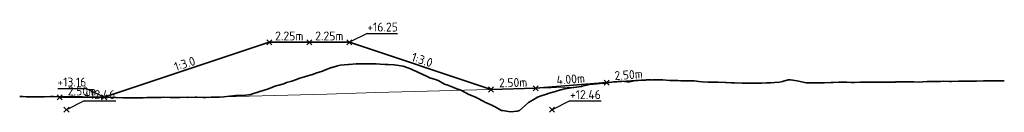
# Model space of a CAD drawing. Header units: metres. Extents: x 202146 to 211382, y 396791 to 397727.
# Tile 19 of 19: x 211326.51 to 211381.81, y 397160.6 to 397165.81. Entities that reach past the tile are written whole.
import ezdxf

# ---------------------------------------------------------------- set-up
doc = ezdxf.new("R2010")
doc.units = ezdxf.units.M
for name, color, linetype, lineweight in [('B-WA-GW-MAAIVELD-G', 8, 'Continuous', 18), ('N-WA-GW-AFWERKEN_INZAAIEN-G', 60, 'Continuous', 35), ('N-WA-GW-GROND-G', 22, 'Continuous', 35), ('N-WA-GW-MAAIVELD-G', 90, 'Continuous', 35), ('N-WA-GW-WATERBODEM-G', 122, 'Continuous', 35), ('X-XX-AL-DETAIL_1-S', 253, 'Continuous', 18), ('X-XX-AL-T25', 7, 'Continuous', 25)]:
    doc.layers.add(name, color=color, linetype=linetype, lineweight=lineweight)
doc.layers.add('C3D-SECTION', color=7, linetype='Continuous')
doc.styles.add('NLCS-ISO', font='NLCS-ISO.ttf')

# ---------------------------------------------------------------- blocks, each defined once
blk = doc.blocks.new('*U134')
at = {"layer": 'N-WA-GW-MAAIVELD-G', "color": 90, "linetype": 'Continuous', "lineweight": 35}
for p, q in [((211343.516, 397162.922), (211343.603, 397162.95)), ((211343.603, 397162.95), (211344.019, 397163.117)), ((211344.019, 397163.117), (211344.055, 397163.129)), ((211344.055, 397163.129), (211344.369, 397163.212)), ((211344.369, 397163.212), (211344.506, 397163.248)), ((211344.506, 397163.248), (211344.522, 397163.252)), ((211344.522, 397163.252), (211344.958, 397163.284)), ((211344.958, 397163.284), (211345.025, 397163.289)), ((211345.025, 397163.289), (211345.41, 397163.328)), ((211345.41, 397163.328), (211345.528, 397163.335)), ((211345.528, 397163.335), (211345.862, 397163.324)), ((211345.862, 397163.324), (211346.032, 397163.325)), ((211346.032, 397163.325), (211346.314, 397163.328)), ((211346.314, 397163.328), (211346.514, 397163.328)), ((211346.514, 397163.328), (211346.535, 397163.328)), ((211346.535, 397163.328), (211346.765, 397163.31)), ((211346.765, 397163.31), (211347.038, 397163.287)), ((211347.038, 397163.287), (211347.217, 397163.284)), ((211347.217, 397163.284), (211347.541, 397163.28)), ((211347.541, 397163.28), (211347.669, 397163.262)), ((211347.669, 397163.262), (211348.045, 397163.196)), ((211348.045, 397163.196), (211348.517, 397163.024)), ((211348.517, 397163.024), (211348.548, 397163.013)), ((211348.548, 397163.013), (211348.573, 397162.999)), ((211348.573, 397162.999), (211348.791, 397162.899)), ((211341.796, 397162.359), (211342.006, 397162.437)), ((211342.006, 397162.437), (211342.247, 397162.523)), ((211342.247, 397162.523), (211342.509, 397162.602)), ((211342.509, 397162.602), (211342.699, 397162.66)), ((211342.699, 397162.66), (211343.012, 397162.751)), ((211343.012, 397162.751), (211343.151, 397162.8)), ((211343.151, 397162.8), (211343.516, 397162.922)), ((211348.791, 397162.899), (211349.024, 397162.79)), ((211349.024, 397162.79), (211349.051, 397162.777)), ((211349.051, 397162.777), (211349.476, 397162.579)), ((211349.476, 397162.579), (211349.554, 397162.543)), ((211349.554, 397162.543), (211349.928, 397162.432)), ((211349.928, 397162.432), (211350.057, 397162.368)), ((211361.128, 397162.387), (211361.223, 397162.397)), ((211361.223, 397162.397), (211361.632, 397162.414)), ((211361.632, 397162.414), (211361.675, 397162.419)), ((211361.675, 397162.419), (211362.055, 397162.424)), ((211362.055, 397162.424), (211362.127, 397162.426)), ((211362.127, 397162.426), (211362.135, 397162.426)), ((211362.135, 397162.426), (211362.579, 397162.431)), ((211362.579, 397162.431), (211362.638, 397162.428)), ((211362.638, 397162.428), (211363.03, 397162.392)), ((211363.03, 397162.392), (211363.141, 397162.393)), ((211363.141, 397162.393), (211363.482, 397162.392)), ((211363.482, 397162.392), (211363.645, 397162.381)), ((211369.356, 397162.329), (211369.683, 397162.434)), ((211369.683, 397162.434), (211369.808, 397162.42)), ((211369.808, 397162.42), (211370.187, 397162.371)), ((211339.993, 397161.77), (211340.44, 397161.903)), ((211340.44, 397161.903), (211340.496, 397161.924)), ((211340.496, 397161.924), (211340.892, 397162.084)), ((211340.892, 397162.084), (211340.999, 397162.112)), ((211340.999, 397162.112), (211341.344, 397162.211)), ((211341.344, 397162.211), (211341.503, 397162.272)), ((211341.503, 397162.272), (211341.796, 397162.359)), ((211350.057, 397162.368), (211350.38, 397162.189)), ((211350.38, 397162.189), (211350.561, 397162.129)), ((211350.561, 397162.129), (211350.832, 397162.016)), ((211350.832, 397162.016), (211351.064, 397161.93)), ((211351.064, 397161.93), (211351.283, 397161.849)), ((211351.283, 397161.849), (211351.567, 397161.696)), ((211356.705, 397161.808), (211357.103, 397161.924)), ((211357.103, 397161.924), (211357.157, 397161.932)), ((211357.157, 397161.932), (211357.606, 397161.998)), ((211357.606, 397161.998), (211357.609, 397161.998)), ((211357.609, 397161.998), (211357.634, 397162.001)), ((211357.634, 397162.001), (211358.061, 397162.059)), ((211358.061, 397162.059), (211358.109, 397162.069)), ((211358.109, 397162.069), (211358.512, 397162.173)), ((211358.512, 397162.173), (211358.612, 397162.193)), ((211358.612, 397162.193), (211358.738, 397162.193)), ((211358.738, 397162.193), (211359.116, 397162.225)), ((211359.116, 397162.225), (211359.416, 397162.241)), ((211359.416, 397162.241), (211359.619, 397162.282)), ((211359.619, 397162.282), (211359.868, 397162.316)), ((211359.868, 397162.316), (211360.122, 397162.342)), ((211360.122, 397162.342), (211360.32, 397162.348)), ((211360.32, 397162.348), (211360.625, 397162.316)), ((211360.625, 397162.316), (211360.771, 397162.317)), ((211360.771, 397162.317), (211361.128, 397162.387)), ((211363.645, 397162.381), (211363.934, 397162.366)), ((211363.934, 397162.366), (211364.148, 397162.37)), ((211364.148, 397162.37), (211364.386, 397162.367)), ((211364.386, 397162.367), (211364.651, 397162.332)), ((211364.651, 397162.332), (211364.838, 397162.312)), ((211364.838, 397162.312), (211365.154, 397162.303)), ((211365.154, 397162.303), (211365.289, 397162.302)), ((211365.289, 397162.302), (211365.658, 397162.301)), ((211365.658, 397162.301), (211365.741, 397162.296)), ((211365.741, 397162.296), (211366.161, 397162.274)), ((211366.161, 397162.274), (211366.193, 397162.274)), ((211366.193, 397162.274), (211366.477, 397162.264)), ((211366.477, 397162.264), (211366.645, 397162.258)), ((211366.645, 397162.258), (211366.664, 397162.257)), ((211366.664, 397162.257), (211367.097, 397162.245)), ((211367.097, 397162.245), (211367.167, 397162.249)), ((211367.167, 397162.249), (211367.548, 397162.241)), ((211367.548, 397162.241), (211367.67, 397162.235)), ((211367.67, 397162.235), (211368, 397162.242)), ((211368, 397162.242), (211368.174, 397162.243)), ((211368.174, 397162.243), (211368.452, 397162.259)), ((211368.452, 397162.259), (211368.677, 397162.261)), ((211368.677, 397162.261), (211368.904, 397162.281)), ((211368.904, 397162.281), (211369.18, 397162.293)), ((211369.18, 397162.293), (211369.356, 397162.329)), ((211370.187, 397162.371), (211370.259, 397162.36)), ((211370.259, 397162.36), (211370.69, 397162.264)), ((211370.69, 397162.264), (211370.711, 397162.264)), ((211370.711, 397162.264), (211370.898, 397162.264)), ((211370.898, 397162.264), (211371.163, 397162.266)), ((211371.163, 397162.266), (211371.193, 397162.266)), ((211371.193, 397162.266), (211371.615, 397162.267)), ((211371.615, 397162.267), (211371.696, 397162.269)), ((211371.696, 397162.269), (211372.067, 397162.279)), ((211372.067, 397162.279), (211372.2, 397162.28)), ((211372.2, 397162.28), (211372.518, 397162.29)), ((211372.518, 397162.29), (211372.703, 397162.296)), ((211372.703, 397162.296), (211372.97, 397162.297)), ((211372.97, 397162.297), (211373.206, 397162.275)), ((211373.206, 397162.275), (211373.422, 397162.272)), ((211373.422, 397162.272), (211373.709, 397162.293)), ((211373.709, 397162.293), (211373.874, 397162.299)), ((211373.874, 397162.299), (211374.212, 397162.292)), ((211374.212, 397162.292), (211374.638, 397162.303)), ((211374.638, 397162.303), (211374.716, 397162.301)), ((211374.716, 397162.301), (211374.777, 397162.302)), ((211374.777, 397162.302), (211375.219, 397162.306)), ((211375.219, 397162.306), (211375.229, 397162.306)), ((211375.229, 397162.306), (211375.32, 397162.306)), ((211375.32, 397162.306), (211375.681, 397162.307)), ((211375.681, 397162.307), (211375.722, 397162.309)), ((211375.722, 397162.309), (211376.133, 397162.313)), ((211376.133, 397162.313), (211376.225, 397162.314)), ((211376.225, 397162.314), (211376.585, 397162.322)), ((211376.585, 397162.322), (211376.729, 397162.315)), ((211376.729, 397162.315), (211377.036, 397162.305)), ((211377.036, 397162.305), (211377.232, 397162.314)), ((211377.232, 397162.314), (211377.488, 397162.328)), ((211377.488, 397162.328), (211377.735, 397162.335)), ((211377.735, 397162.335), (211377.94, 397162.331)), ((211377.94, 397162.331), (211378.238, 397162.336)), ((211378.238, 397162.336), (211378.392, 397162.346)), ((211378.392, 397162.346), (211378.741, 397162.34)), ((211378.741, 397162.34), (211378.844, 397162.337)), ((211378.844, 397162.337), (211379.245, 397162.355)), ((211379.245, 397162.355), (211379.295, 397162.356)), ((211379.295, 397162.356), (211379.741, 397162.362)), ((211379.741, 397162.362), (211379.747, 397162.362)), ((211379.747, 397162.362), (211379.748, 397162.362)), ((211379.748, 397162.362), (211380.199, 397162.361)), ((211380.199, 397162.361), (211380.251, 397162.361)), ((211380.251, 397162.361), (211380.651, 397162.373)), ((211380.651, 397162.373), (211380.754, 397162.375)), ((211380.754, 397162.375), (211381.103, 397162.375)), ((211381.103, 397162.375), (211381.258, 397162.376)), ((211381.258, 397162.376), (211381.554, 397162.376)), ((211381.554, 397162.376), (211381.761, 397162.374)), ((211381.761, 397162.374), (211381.814, 397162.373)), ((211326.514, 397161.487), (211326.683, 397161.484)), ((211326.683, 397161.484), (211326.886, 397161.478)), ((211326.886, 397161.478), (211326.909, 397161.478)), ((211326.909, 397161.478), (211327.338, 397161.476)), ((211327.338, 397161.476), (211327.412, 397161.479)), ((211327.412, 397161.479), (211327.506, 397161.48)), ((211327.506, 397161.48), (211327.915, 397161.479)), ((211327.915, 397161.479), (211328.241, 397161.489)), ((211328.241, 397161.489), (211328.419, 397161.484)), ((211328.419, 397161.484), (211328.693, 397161.48)), ((211328.693, 397161.48), (211328.922, 397161.484)), ((211328.922, 397161.484), (211329.145, 397161.48)), ((211329.145, 397161.48), (211329.425, 397161.485)), ((211329.425, 397161.485), (211329.597, 397161.489)), ((211329.597, 397161.489), (211329.928, 397161.479)), ((211329.928, 397161.479), (211330.049, 397161.473)), ((211330.049, 397161.473), (211330.432, 397161.454)), ((211330.432, 397161.454), (211330.5, 397161.452)), ((211330.5, 397161.452), (211330.935, 397161.464)), ((211330.935, 397161.464), (211330.952, 397161.464)), ((211330.952, 397161.464), (211331.105, 397161.462)), ((211331.105, 397161.462), (211331.404, 397161.458)), ((211331.404, 397161.458), (211331.438, 397161.457)), ((211331.438, 397161.457), (211331.856, 397161.436)), ((211331.856, 397161.436), (211331.941, 397161.432)), ((211331.941, 397161.432), (211332.308, 397161.42)), ((211332.308, 397161.42), (211332.444, 397161.419)), ((211332.444, 397161.419), (211332.759, 397161.414)), ((211332.759, 397161.414), (211332.948, 397161.416)), ((211332.948, 397161.416), (211333.211, 397161.419)), ((211333.211, 397161.419), (211333.451, 397161.421)), ((211333.451, 397161.421), (211333.663, 397161.432)), ((211333.663, 397161.432), (211333.954, 397161.439)), ((211333.954, 397161.439), (211334.115, 397161.437)), ((211334.115, 397161.437), (211334.457, 397161.443)), ((211334.457, 397161.443), (211334.567, 397161.447)), ((211334.567, 397161.447), (211334.961, 397161.444)), ((211334.961, 397161.444), (211335.018, 397161.444)), ((211335.018, 397161.444), (211335.464, 397161.431)), ((211335.464, 397161.431), (211335.47, 397161.432)), ((211335.47, 397161.432), (211335.526, 397161.433)), ((211335.526, 397161.433), (211335.922, 397161.446)), ((211335.922, 397161.446), (211335.967, 397161.445)), ((211335.967, 397161.445), (211336.374, 397161.447)), ((211336.374, 397161.447), (211336.47, 397161.447)), ((211336.47, 397161.447), (211336.826, 397161.437)), ((211336.826, 397161.437), (211336.974, 397161.443)), ((211336.974, 397161.443), (211337.277, 397161.459)), ((211337.277, 397161.459), (211337.477, 397161.457)), ((211337.477, 397161.457), (211337.729, 397161.458)), ((211337.729, 397161.458), (211337.98, 397161.471)), ((211337.98, 397161.471), (211338.295, 397161.505)), ((211338.295, 397161.505), (211338.483, 397161.536)), ((211338.483, 397161.536), (211338.633, 397161.54)), ((211338.633, 397161.54), (211338.986, 397161.546)), ((211338.986, 397161.546), (211339.085, 397161.552)), ((211339.085, 397161.552), (211339.49, 397161.61)), ((211339.49, 397161.61), (211339.536, 397161.626)), ((211339.536, 397161.626), (211339.948, 397161.756)), ((211339.948, 397161.756), (211339.988, 397161.768)), ((211339.988, 397161.768), (211339.993, 397161.77)), ((211351.567, 397161.696), (211351.735, 397161.608)), ((211351.735, 397161.608), (211352.07, 397161.471)), ((211352.07, 397161.471), (211352.187, 397161.422)), ((211352.187, 397161.422), (211352.574, 397161.213)), ((211355.09, 397161.147), (211355.35, 397161.308)), ((211355.35, 397161.308), (211355.593, 397161.449)), ((211355.593, 397161.449), (211355.802, 397161.539)), ((211355.802, 397161.539), (211356.096, 397161.629)), ((211356.096, 397161.629), (211356.253, 397161.674)), ((211356.253, 397161.674), (211356.599, 397161.782)), ((211356.599, 397161.782), (211356.705, 397161.808)), ((211352.574, 397161.213), (211352.639, 397161.179)), ((211352.639, 397161.179), (211353.077, 397160.985)), ((211353.077, 397160.985), (211353.091, 397160.977)), ((211353.091, 397160.977), (211353.212, 397160.909)), ((211353.212, 397160.909), (211353.542, 397160.726)), ((211354.587, 397160.707), (211354.898, 397160.978)), ((211354.898, 397160.978), (211355.09, 397161.147)), ((211353.542, 397160.726), (211353.58, 397160.704)), ((211353.58, 397160.704), (211353.627, 397160.698)), ((211353.627, 397160.698), (211354.083, 397160.625)), ((211354.083, 397160.625), (211354.446, 397160.67)), ((211354.446, 397160.67), (211354.587, 397160.707))]:
    blk.add_line(p, q, dxfattribs=at)
blk = doc.blocks.new('*U136')
at = {"layer": 'B-WA-GW-MAAIVELD-G', "color": 8, "linetype": 'Continuous', "lineweight": 18}
for p, q in [((211361.128, 397162.387), (211361.223, 397162.397)), ((211361.223, 397162.397), (211361.632, 397162.414)), ((211361.632, 397162.414), (211361.675, 397162.419)), ((211361.675, 397162.419), (211362.055, 397162.424)), ((211362.055, 397162.424), (211362.127, 397162.426)), ((211362.127, 397162.426), (211362.135, 397162.426)), ((211362.135, 397162.426), (211362.579, 397162.431)), ((211362.579, 397162.431), (211362.638, 397162.428)), ((211362.638, 397162.428), (211363.03, 397162.392)), ((211363.03, 397162.392), (211363.141, 397162.393)), ((211363.141, 397162.393), (211363.482, 397162.392)), ((211363.482, 397162.392), (211363.645, 397162.381)), ((211369.356, 397162.329), (211369.683, 397162.434)), ((211369.683, 397162.434), (211369.808, 397162.42)), ((211369.808, 397162.42), (211370.187, 397162.371)), ((211348.699, 397161.771), (211357.742, 397162.016)), ((211357.742, 397162.016), (211358.061, 397162.059)), ((211358.061, 397162.059), (211358.109, 397162.069)), ((211358.109, 397162.069), (211358.512, 397162.173)), ((211358.512, 397162.173), (211358.612, 397162.193)), ((211358.612, 397162.193), (211358.738, 397162.193)), ((211358.738, 397162.193), (211359.116, 397162.225)), ((211359.116, 397162.225), (211359.416, 397162.241)), ((211359.416, 397162.241), (211359.619, 397162.282)), ((211359.619, 397162.282), (211359.868, 397162.316)), ((211359.868, 397162.316), (211360.122, 397162.342)), ((211360.122, 397162.342), (211360.32, 397162.348)), ((211360.32, 397162.348), (211360.625, 397162.316)), ((211360.625, 397162.316), (211360.771, 397162.317)), ((211360.771, 397162.317), (211361.128, 397162.387)), ((211363.645, 397162.381), (211363.934, 397162.366)), ((211363.934, 397162.366), (211364.148, 397162.37)), ((211364.148, 397162.37), (211364.386, 397162.367)), ((211364.386, 397162.367), (211364.651, 397162.332)), ((211364.651, 397162.332), (211364.838, 397162.312)), ((211364.838, 397162.312), (211365.154, 397162.303)), ((211365.154, 397162.303), (211365.289, 397162.302)), ((211365.289, 397162.302), (211365.658, 397162.301)), ((211365.658, 397162.301), (211365.741, 397162.296)), ((211365.741, 397162.296), (211366.161, 397162.274)), ((211366.161, 397162.274), (211366.193, 397162.274)), ((211366.193, 397162.274), (211366.477, 397162.264)), ((211366.477, 397162.264), (211366.645, 397162.258)), ((211366.645, 397162.258), (211366.664, 397162.257)), ((211366.664, 397162.257), (211367.097, 397162.245)), ((211367.097, 397162.245), (211367.167, 397162.249)), ((211367.167, 397162.249), (211367.548, 397162.241)), ((211367.548, 397162.241), (211367.67, 397162.235)), ((211367.67, 397162.235), (211368, 397162.242)), ((211368, 397162.242), (211368.174, 397162.243)), ((211368.174, 397162.243), (211368.452, 397162.259)), ((211368.452, 397162.259), (211368.677, 397162.261)), ((211368.677, 397162.261), (211368.904, 397162.281)), ((211368.904, 397162.281), (211369.18, 397162.293)), ((211369.18, 397162.293), (211369.356, 397162.329)), ((211370.187, 397162.371), (211370.259, 397162.36)), ((211370.259, 397162.36), (211370.69, 397162.264)), ((211370.69, 397162.264), (211370.711, 397162.264)), ((211370.711, 397162.264), (211370.898, 397162.264)), ((211370.898, 397162.264), (211371.163, 397162.266)), ((211371.163, 397162.266), (211371.193, 397162.266)), ((211371.193, 397162.266), (211371.615, 397162.267)), ((211371.615, 397162.267), (211371.696, 397162.269)), ((211371.696, 397162.269), (211372.067, 397162.279)), ((211372.067, 397162.279), (211372.2, 397162.28)), ((211372.2, 397162.28), (211372.518, 397162.29)), ((211372.518, 397162.29), (211372.703, 397162.296)), ((211372.703, 397162.296), (211372.97, 397162.297)), ((211372.97, 397162.297), (211373.206, 397162.275)), ((211373.206, 397162.275), (211373.422, 397162.272)), ((211373.422, 397162.272), (211373.709, 397162.293)), ((211373.709, 397162.293), (211373.874, 397162.299)), ((211373.874, 397162.299), (211374.212, 397162.292)), ((211374.212, 397162.292), (211374.638, 397162.303)), ((211374.638, 397162.303), (211374.716, 397162.301)), ((211374.716, 397162.301), (211374.777, 397162.302)), ((211374.777, 397162.302), (211375.219, 397162.306)), ((211375.219, 397162.306), (211375.229, 397162.306)), ((211375.229, 397162.306), (211375.32, 397162.306)), ((211375.32, 397162.306), (211375.681, 397162.307)), ((211375.681, 397162.307), (211375.722, 397162.309)), ((211375.722, 397162.309), (211376.133, 397162.313)), ((211376.133, 397162.313), (211376.225, 397162.314)), ((211376.225, 397162.314), (211376.585, 397162.322)), ((211376.585, 397162.322), (211376.729, 397162.315)), ((211376.729, 397162.315), (211377.036, 397162.305)), ((211377.036, 397162.305), (211377.232, 397162.314)), ((211377.232, 397162.314), (211377.488, 397162.328)), ((211377.488, 397162.328), (211377.735, 397162.335)), ((211377.735, 397162.335), (211377.94, 397162.331)), ((211377.94, 397162.331), (211378.238, 397162.336)), ((211378.238, 397162.336), (211378.392, 397162.346)), ((211378.392, 397162.346), (211378.741, 397162.34)), ((211378.741, 397162.34), (211378.844, 397162.337)), ((211378.844, 397162.337), (211379.245, 397162.355)), ((211379.245, 397162.355), (211379.295, 397162.356)), ((211379.295, 397162.356), (211379.741, 397162.362)), ((211379.741, 397162.362), (211379.747, 397162.362)), ((211379.747, 397162.362), (211379.748, 397162.362)), ((211379.748, 397162.362), (211380.199, 397162.361)), ((211380.199, 397162.361), (211380.251, 397162.361)), ((211380.251, 397162.361), (211380.651, 397162.373)), ((211380.651, 397162.373), (211380.754, 397162.375)), ((211380.754, 397162.375), (211381.103, 397162.375)), ((211381.103, 397162.375), (211381.258, 397162.376)), ((211381.258, 397162.376), (211381.554, 397162.376)), ((211381.554, 397162.376), (211381.761, 397162.374)), ((211381.761, 397162.374), (211381.814, 397162.373)), ((211326.514, 397161.487), (211326.683, 397161.484)), ((211326.683, 397161.484), (211326.886, 397161.478)), ((211326.886, 397161.478), (211326.909, 397161.478)), ((211326.909, 397161.478), (211327.338, 397161.476)), ((211327.338, 397161.476), (211327.412, 397161.479)), ((211327.412, 397161.479), (211327.506, 397161.48)), ((211327.506, 397161.48), (211327.915, 397161.479)), ((211327.915, 397161.479), (211328.241, 397161.489)), ((211328.241, 397161.489), (211328.419, 397161.484)), ((211328.419, 397161.484), (211328.693, 397161.48)), ((211328.693, 397161.48), (211328.922, 397161.484)), ((211328.922, 397161.484), (211329.145, 397161.48)), ((211329.145, 397161.48), (211329.425, 397161.485)), ((211329.425, 397161.485), (211329.597, 397161.489)), ((211329.597, 397161.489), (211329.928, 397161.479)), ((211329.928, 397161.479), (211330.049, 397161.473)), ((211330.049, 397161.473), (211330.432, 397161.454)), ((211330.432, 397161.454), (211330.5, 397161.452)), ((211330.5, 397161.452), (211330.935, 397161.464)), ((211330.935, 397161.464), (211330.952, 397161.464)), ((211330.952, 397161.464), (211331.105, 397161.462)), ((211331.105, 397161.462), (211331.404, 397161.458)), ((211331.404, 397161.458), (211331.438, 397161.457)), ((211331.438, 397161.457), (211331.856, 397161.436)), ((211331.856, 397161.436), (211331.941, 397161.432)), ((211331.941, 397161.432), (211332.308, 397161.42)), ((211332.308, 397161.42), (211332.444, 397161.419)), ((211332.444, 397161.419), (211332.759, 397161.414)), ((211332.759, 397161.414), (211332.948, 397161.416)), ((211332.948, 397161.416), (211333.211, 397161.419)), ((211333.211, 397161.419), (211333.451, 397161.421)), ((211333.451, 397161.421), (211333.663, 397161.432)), ((211333.663, 397161.432), (211333.954, 397161.439)), ((211333.954, 397161.439), (211334.115, 397161.437)), ((211334.115, 397161.437), (211334.457, 397161.443)), ((211334.457, 397161.443), (211334.567, 397161.447)), ((211334.567, 397161.447), (211334.961, 397161.444)), ((211334.961, 397161.444), (211335.018, 397161.444)), ((211335.018, 397161.444), (211335.464, 397161.431)), ((211335.464, 397161.431), (211335.47, 397161.432)), ((211335.47, 397161.432), (211335.526, 397161.433)), ((211335.526, 397161.433), (211335.922, 397161.446)), ((211335.922, 397161.446), (211335.967, 397161.445)), ((211335.967, 397161.445), (211336.374, 397161.447)), ((211336.374, 397161.447), (211336.47, 397161.447)), ((211336.47, 397161.447), (211336.826, 397161.437)), ((211336.826, 397161.437), (211336.974, 397161.443)), ((211336.974, 397161.443), (211337.15, 397161.452)), ((211337.15, 397161.452), (211337.222, 397161.456)), ((211337.222, 397161.456), (211343.023, 397161.609)), ((211343.023, 397161.609), (211343.765, 397161.628)), ((211343.765, 397161.628), (211346.514, 397161.708)), ((211346.514, 397161.708), (211348.699, 397161.771))]:
    blk.add_line(p, q, dxfattribs=at)
blk = doc.blocks.new('*U152')
at = {"layer": 'N-WA-GW-AFWERKEN_INZAAIEN-G', "color": 60, "linetype": 'Continuous', "lineweight": 35}
for p, q in [((211340.528, 397164.539), (211331.259, 397161.45)), ((211342.778, 397164.539), (211340.528, 397164.539)), ((211345.028, 397164.539), (211342.778, 397164.539)), ((211352.987, 397161.887), (211345.028, 397164.539))]:
    blk.add_line(p, q, dxfattribs=at)
at = {"layer": 'N-WA-GW-GROND-G', "color": 22, "linetype": 'Continuous', "lineweight": 35}
for p, q in [((211361.986, 397162.446), (211359.486, 397162.272)), ((211355.486, 397161.953), (211352.987, 397161.887)), ((211331.259, 397161.45), (211328.759, 397161.45))]:
    blk.add_line(p, q, dxfattribs=at)
at = {"layer": 'N-WA-GW-WATERBODEM-G', "color": 122, "linetype": 'Continuous', "lineweight": 35}
blk.add_line((211359.486, 397162.272), (211355.486, 397161.953), dxfattribs=at)
at = {"layer": 'X-XX-AL-DETAIL_1-S', "color": 253, "linetype": 'Continuous', "lineweight": 18}
for p, q in [((211340.386, 397164.398), (211340.669, 397164.681)), ((211340.386, 397164.681), (211340.669, 397164.398)), ((211342.637, 397164.398), (211342.919, 397164.681)), ((211342.637, 397164.681), (211342.919, 397164.398)), ((211344.887, 397164.398), (211345.17, 397164.681)), ((211344.887, 397164.681), (211345.17, 397164.398)), ((211359.345, 397162.131), (211359.628, 397162.414)), ((211359.345, 397162.414), (211359.628, 397162.131)), ((211352.845, 397161.745), (211353.128, 397162.028)), ((211352.845, 397162.028), (211353.128, 397161.745)), ((211355.345, 397161.811), (211355.628, 397162.094)), ((211355.345, 397162.094), (211355.628, 397161.811)), ((211328.617, 397161.308), (211328.9, 397161.591)), ((211328.617, 397161.591), (211328.9, 397161.308)), ((211331.117, 397161.308), (211331.4, 397161.591)), ((211331.117, 397161.591), (211331.4, 397161.308)), ((211329.001, 397160.603), (211329.284, 397160.886)), ((211329.001, 397160.886), (211329.284, 397160.603)), ((211356.272, 397160.603), (211356.555, 397160.886)), ((211356.272, 397160.886), (211356.555, 397160.603))]:
    blk.add_line(p, q, dxfattribs=at)
at = {"layer": 'X-XX-AL-T25', "color": 7, "linetype": 'Continuous', "lineweight": 25}
for p, q in [((211346.028, 397165.039), (211345.028, 397164.539)), ((211346.028, 397165.039), (211347.74, 397165.039)), ((211328.647, 397161.95), (211330.259, 397161.95)), ((211330.259, 397161.95), (211331.259, 397161.45)), ((211330.143, 397161.244), (211329.143, 397160.744)), ((211330.143, 397161.244), (211331.905, 397161.244)), ((211357.414, 397161.244), (211356.414, 397160.744)), ((211357.414, 397161.244), (211359.176, 397161.244))]:
    blk.add_line(p, q, dxfattribs=at)
at = {"layer": 'X-XX-AL-T25', "color": 7, "linetype": 'Continuous', "lineweight": 25, "char_height": 0.5, "style": 'NLCS-ISO'}
for s, insert, attachment_point in [('+16.25', (211346.034, 397165.145), 7), ('+13.16', (211330.253, 397162.056), 9), ('+12.46', (211330.149, 397161.35), 7), ('+12.46', (211357.42, 397161.35), 7)]:
    blk.add_mtext(s, dxfattribs=dict(at, insert=insert, attachment_point=attachment_point))
at = {"layer": 'X-XX-AL-T25', "color": 7, "linetype": 'Continuous', "lineweight": 25, "char_height": 0.5, "attachment_point": 8, "style": 'NLCS-ISO'}
for s, insert, rotation in [('2.25m', (211341.653, 397164.645), 360), ('2.25m', (211343.903, 397164.645), 360), ('1:3.0', (211349.041, 397163.313), 341.5667), ('1:3.0', (211335.86, 397163.095), 18.4335), ('2.50m', (211360.729, 397162.465), 3.9747), ('2.50m', (211354.234, 397162.026), 1.5182), ('4.00m', (211357.478, 397162.218), 4.5661), ('2.50m', (211330.009, 397161.556), 359.9988)]:
    blk.add_mtext(s, dxfattribs=dict(at, insert=insert, rotation=rotation))

msp = doc.modelspace()

# ---------------------------------------------------------------- block references
at = {"layer": 'C3D-SECTION', "color": 7, "linetype": 'Continuous', "lineweight": -3}
for name in ['*U152', '*U134', '*U136']:
    msp.add_blockref(name, (0, 0), dxfattribs=at)

doc.saveas('drawing.dxf')
